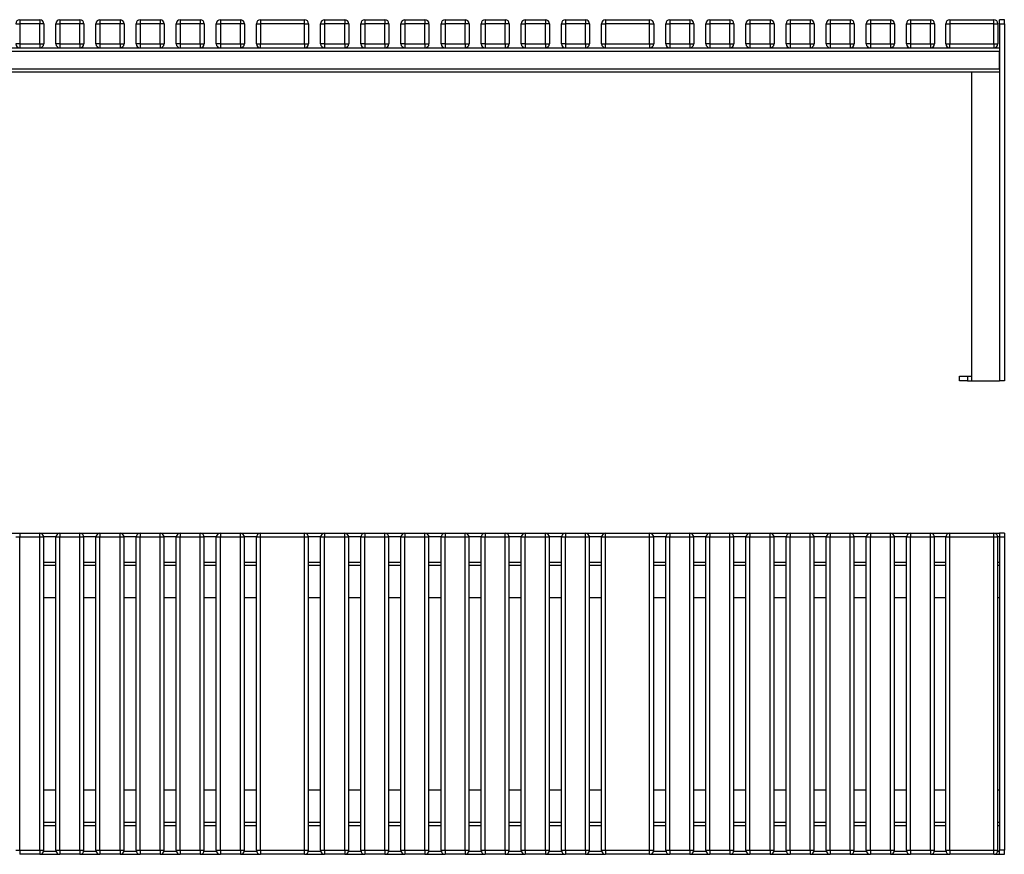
# Model space of a CAD drawing. Header units: millimetres. Extents: x 25 to 270, y 80 to 184.
# Tile 2 of 2: x 147 to 270, y 80 to 184. Entities that reach past the tile are written whole.
import ezdxf

# ---------------------------------------------------------------- set-up
doc = ezdxf.new("R2010")
doc.units = ezdxf.units.MM

msp = doc.modelspace()

# ---------------------------------------------------------------- linework, layer by layer
at = {"color": 7, "linetype": 'Continuous', "lineweight": 25}
for p, q in [((146.41, 183.11), (146.91, 183.11)), ((146.91, 183.61), (146.91, 183.11)), ((146.91, 183.61), (149.41, 183.61)), ((146.91, 183.11), (146.91, 180.61)), ((149.41, 183.11), (146.91, 183.11)), ((149.41, 183.61), (149.41, 183.11)), ((149.91, 183.11), (149.41, 183.11)), ((149.41, 180.61), (149.41, 183.11)), ((149.91, 183.11), (149.91, 180.61)), ((151.41, 180.61), (151.41, 183.11)), ((151.41, 183.11), (151.91, 183.11)), ((151.91, 183.61), (151.91, 183.11)), ((151.91, 183.61), (154.41, 183.61)), ((151.91, 183.11), (151.91, 180.61)), ((154.41, 183.11), (151.91, 183.11)), ((154.41, 183.61), (154.41, 183.11)), ((154.41, 180.61), (154.41, 183.11)), ((154.91, 183.11), (154.41, 183.11)), ((154.91, 183.11), (154.91, 180.61)), ((156.41, 183.11), (156.91, 183.11)), ((156.41, 180.61), (156.41, 183.11)), ((156.91, 183.61), (156.91, 183.11)), ((156.91, 183.61), (159.41, 183.61)), ((159.41, 183.11), (156.91, 183.11)), ((156.91, 183.11), (156.91, 180.61)), ((159.41, 183.61), (159.41, 183.11)), ((159.41, 180.61), (159.41, 183.11)), ((159.91, 183.11), (159.41, 183.11)), ((159.91, 183.11), (159.91, 180.61)), ((161.41, 180.61), (161.41, 183.11)), ((161.41, 183.11), (161.91, 183.11)), ((161.91, 183.61), (161.91, 183.11)), ((161.91, 183.61), (164.41, 183.61)), ((161.91, 183.11), (161.91, 180.61)), ((164.41, 183.11), (161.91, 183.11)), ((164.41, 183.61), (164.41, 183.11)), ((164.41, 180.61), (164.41, 183.11)), ((164.91, 183.11), (164.41, 183.11)), ((164.91, 183.11), (164.91, 180.61)), ((166.41, 180.61), (166.41, 183.11)), ((166.41, 183.11), (166.91, 183.11)), ((166.91, 183.61), (166.91, 183.11)), ((166.91, 183.61), (169.41, 183.61)), ((166.91, 183.11), (166.91, 180.61)), ((169.41, 183.11), (166.91, 183.11)), ((169.41, 183.61), (169.41, 183.11)), ((169.91, 183.11), (169.41, 183.11)), ((169.41, 180.61), (169.41, 183.11)), ((169.91, 183.11), (169.91, 180.61)), ((171.41, 180.61), (171.41, 183.11)), ((171.41, 183.11), (171.91, 183.11)), ((171.91, 183.61), (171.91, 183.11)), ((171.91, 183.61), (174.41, 183.61)), ((171.91, 183.11), (171.91, 180.61)), ((174.41, 183.11), (171.91, 183.11)), ((174.41, 183.61), (174.41, 183.11)), ((174.91, 183.11), (174.41, 183.11)), ((174.41, 180.61), (174.41, 183.11)), ((174.91, 183.11), (174.91, 180.61)), ((176.41, 183.11), (176.91, 183.11)), ((176.41, 180.61), (176.41, 183.11)), ((176.91, 183.61), (176.91, 183.11)), ((176.91, 183.61), (182.41, 183.61)), ((176.91, 183.11), (176.91, 180.61)), ((182.41, 183.11), (176.91, 183.11)), ((182.41, 183.11), (182.41, 183.61)), ((182.41, 180.61), (182.41, 183.11)), ((182.41, 183.11), (182.91, 183.11)), ((182.91, 183.11), (182.91, 180.61)), ((184.41, 183.11), (184.91, 183.11)), ((184.41, 180.61), (184.41, 183.11)), ((184.91, 183.61), (184.91, 183.11)), ((184.91, 183.61), (187.41, 183.61)), ((184.91, 183.11), (184.91, 180.61)), ((187.41, 183.11), (184.91, 183.11)), ((187.41, 183.61), (187.41, 183.11)), ((187.41, 180.61), (187.41, 183.11)), ((187.91, 183.11), (187.41, 183.11)), ((187.91, 183.11), (187.91, 180.61)), ((189.41, 180.61), (189.41, 183.11)), ((189.41, 183.11), (189.91, 183.11)), ((189.91, 183.61), (189.91, 183.11)), ((189.91, 183.61), (192.41, 183.61)), ((189.91, 183.11), (189.91, 180.61)), ((192.41, 183.11), (189.91, 183.11)), ((192.41, 183.61), (192.41, 183.11)), ((192.91, 183.11), (192.41, 183.11)), ((192.41, 180.61), (192.41, 183.11)), ((192.91, 183.11), (192.91, 180.61)), ((194.41, 183.11), (194.91, 183.11)), ((194.41, 180.61), (194.41, 183.11)), ((194.91, 183.61), (194.91, 183.11)), ((194.91, 183.61), (197.41, 183.61)), ((194.91, 183.11), (194.91, 180.61)), ((197.41, 183.11), (194.91, 183.11)), ((197.41, 183.61), (197.41, 183.11)), ((197.41, 180.61), (197.41, 183.11)), ((197.91, 183.11), (197.41, 183.11)), ((197.91, 183.11), (197.91, 180.61)), ((199.41, 183.11), (199.91, 183.11)), ((199.41, 180.61), (199.41, 183.11)), ((199.91, 183.61), (199.91, 183.11)), ((199.91, 183.61), (202.41, 183.61)), ((202.41, 183.11), (199.91, 183.11)), ((199.91, 183.11), (199.91, 180.61)), ((202.41, 183.61), (202.41, 183.11)), ((202.91, 183.11), (202.41, 183.11)), ((202.41, 180.61), (202.41, 183.11)), ((202.91, 183.11), (202.91, 180.61)), ((204.41, 183.11), (204.91, 183.11)), ((204.41, 180.61), (204.41, 183.11)), ((204.91, 183.61), (204.91, 183.11)), ((204.91, 183.61), (207.41, 183.61)), ((207.41, 183.11), (204.91, 183.11)), ((204.91, 183.11), (204.91, 180.61)), ((207.41, 183.61), (207.41, 183.11)), ((207.91, 183.11), (207.41, 183.11)), ((207.41, 180.61), (207.41, 183.11)), ((207.91, 183.11), (207.91, 180.61)), ((209.41, 180.61), (209.41, 183.11)), ((209.41, 183.11), (209.91, 183.11)), ((209.91, 183.61), (209.91, 183.11)), ((209.91, 183.61), (212.41, 183.61)), ((209.91, 183.11), (209.91, 180.61)), ((212.41, 183.11), (209.91, 183.11)), ((212.41, 183.61), (212.41, 183.11)), ((212.91, 183.11), (212.41, 183.11)), ((212.41, 180.61), (212.41, 183.11)), ((212.91, 183.11), (212.91, 180.61)), ((214.41, 180.61), (214.41, 183.11)), ((214.41, 183.11), (214.91, 183.11)), ((214.91, 183.61), (214.91, 183.11)), ((214.91, 183.61), (217.41, 183.61)), ((214.91, 183.11), (214.91, 180.61)), ((217.41, 183.11), (214.91, 183.11)), ((217.41, 183.61), (217.41, 183.11)), ((217.91, 183.11), (217.41, 183.11)), ((217.41, 180.61), (217.41, 183.11)), ((217.91, 183.11), (217.91, 180.61)), ((219.41, 180.61), (219.41, 183.11)), ((219.41, 183.11), (219.91, 183.11)), ((219.91, 183.61), (219.91, 183.11)), ((219.91, 183.61), (225.41, 183.61)), ((219.91, 183.11), (219.91, 180.61)), ((225.41, 183.11), (219.91, 183.11)), ((225.41, 183.11), (225.41, 183.61)), ((225.41, 180.61), (225.41, 183.11)), ((225.41, 183.11), (225.91, 183.11)), ((225.91, 183.11), (225.91, 180.61)), ((227.41, 180.61), (227.41, 183.11)), ((227.41, 183.11), (227.91, 183.11)), ((227.91, 183.61), (227.91, 183.11)), ((227.91, 183.61), (230.41, 183.61)), ((227.91, 183.11), (227.91, 180.61)), ((230.41, 183.11), (227.91, 183.11)), ((230.41, 183.61), (230.41, 183.11)), ((230.41, 180.61), (230.41, 183.11)), ((230.91, 183.11), (230.41, 183.11)), ((230.91, 183.11), (230.91, 180.61)), ((232.41, 180.61), (232.41, 183.11)), ((232.41, 183.11), (232.91, 183.11)), ((232.91, 183.61), (232.91, 183.11)), ((232.91, 183.61), (235.41, 183.61)), ((232.91, 183.11), (232.91, 180.61)), ((235.41, 183.11), (232.91, 183.11)), ((235.41, 183.61), (235.41, 183.11)), ((235.91, 183.11), (235.41, 183.11)), ((235.41, 180.61), (235.41, 183.11)), ((235.91, 183.11), (235.91, 180.61)), ((237.41, 180.61), (237.41, 183.11)), ((237.41, 183.11), (237.91, 183.11)), ((237.91, 183.61), (240.41, 183.61)), ((237.91, 183.61), (237.91, 183.11)), ((237.91, 183.11), (237.91, 180.61)), ((240.41, 183.11), (237.91, 183.11)), ((240.41, 183.61), (240.41, 183.11)), ((240.91, 183.11), (240.41, 183.11)), ((240.41, 180.61), (240.41, 183.11)), ((240.91, 183.11), (240.91, 180.61)), ((242.41, 180.61), (242.41, 183.11)), ((242.41, 183.11), (242.91, 183.11)), ((242.91, 183.61), (242.91, 183.11)), ((242.91, 183.61), (245.41, 183.61)), ((242.91, 183.11), (242.91, 180.61)), ((245.41, 183.11), (242.91, 183.11)), ((245.41, 183.61), (245.41, 183.11)), ((245.91, 183.11), (245.41, 183.11)), ((245.41, 180.61), (245.41, 183.11)), ((245.91, 183.11), (245.91, 180.61)), ((247.41, 183.11), (247.91, 183.11)), ((247.41, 180.61), (247.41, 183.11)), ((247.91, 183.61), (247.91, 183.11)), ((247.91, 183.61), (250.41, 183.61)), ((247.91, 183.11), (247.91, 180.61)), ((250.41, 183.11), (247.91, 183.11)), ((250.41, 183.61), (250.41, 183.11)), ((250.41, 180.61), (250.41, 183.11)), ((250.91, 183.11), (250.41, 183.11)), ((250.91, 183.11), (250.91, 180.61)), ((252.41, 180.61), (252.41, 183.11)), ((252.41, 183.11), (252.91, 183.11)), ((252.91, 183.61), (252.91, 183.11)), ((252.91, 183.61), (255.41, 183.61)), ((252.91, 183.11), (252.91, 180.61)), ((255.41, 183.11), (252.91, 183.11)), ((255.41, 183.61), (255.41, 183.11)), ((255.91, 183.11), (255.41, 183.11)), ((255.41, 180.61), (255.41, 183.11)), ((255.91, 183.11), (255.91, 180.61)), ((257.41, 180.61), (257.41, 183.11)), ((257.41, 183.11), (257.91, 183.11)), ((257.91, 183.61), (257.91, 183.11)), ((257.91, 183.61), (260.41, 183.61)), ((257.91, 183.11), (257.91, 180.61)), ((260.41, 183.11), (257.91, 183.11)), ((260.41, 183.61), (260.41, 183.11)), ((260.91, 183.11), (260.41, 183.11)), ((260.41, 180.61), (260.41, 183.11)), ((260.91, 183.11), (260.91, 180.61)), ((262.31, 180.61), (262.31, 183.11)), ((262.31, 183.11), (262.81, 183.11)), ((262.81, 183.61), (262.81, 183.11)), ((262.81, 183.61), (268.31, 183.61)), ((262.81, 183.11), (262.81, 180.61)), ((268.31, 183.11), (262.81, 183.11)), ((268.31, 183.11), (268.31, 183.61)), ((268.31, 180.61), (268.31, 183.11)), ((268.31, 183.11), (268.81, 183.11)), ((268.81, 183.11), (268.81, 180.61)), ((269.61, 183.61), (269.01, 183.61)), ((269.01, 183.11), (269.01, 183.61)), ((269.01, 183.11), (269.61, 183.11)), ((269.01, 183.11), (269.01, 138.61)), ((269.61, 183.11), (269.61, 183.61)), ((269.61, 183.11), (269.61, 138.61)), ((146.91, 180.61), (146.41, 180.61)), ((146.91, 180.61), (146.91, 180.11)), ((146.91, 180.61), (149.41, 180.61)), ((149.41, 180.61), (149.41, 180.11)), ((149.41, 180.61), (149.91, 180.61)), ((151.91, 180.61), (151.41, 180.61)), ((151.91, 180.61), (151.91, 180.11)), ((151.91, 180.61), (154.41, 180.61)), ((154.41, 180.61), (154.41, 180.11)), ((154.41, 180.61), (154.91, 180.61)), ((156.91, 180.61), (156.41, 180.61)), ((156.91, 180.61), (159.41, 180.61)), ((156.91, 180.61), (156.91, 180.11)), ((159.41, 180.61), (159.41, 180.11)), ((159.41, 180.61), (159.91, 180.61)), ((161.91, 180.61), (161.41, 180.61)), ((161.91, 180.61), (161.91, 180.11)), ((161.91, 180.61), (164.41, 180.61)), ((164.41, 180.61), (164.41, 180.11)), ((164.41, 180.61), (164.91, 180.61)), ((166.91, 180.61), (166.41, 180.61)), ((166.91, 180.61), (166.91, 180.11)), ((166.91, 180.61), (169.41, 180.61)), ((169.41, 180.61), (169.41, 180.11)), ((169.41, 180.61), (169.91, 180.61)), ((171.91, 180.61), (171.41, 180.61)), ((171.91, 180.61), (171.91, 180.11)), ((171.91, 180.61), (174.41, 180.61)), ((174.41, 180.61), (174.41, 180.11)), ((174.41, 180.61), (174.91, 180.61)), ((176.41, 180.61), (176.91, 180.61)), ((176.91, 180.61), (182.41, 180.61)), ((176.91, 180.11), (176.91, 180.61)), ((182.41, 180.61), (182.91, 180.61)), ((182.41, 180.61), (182.41, 180.11)), ((184.91, 180.61), (184.41, 180.61)), ((184.91, 180.61), (187.41, 180.61)), ((184.91, 180.61), (184.91, 180.11)), ((187.41, 180.61), (187.41, 180.11)), ((187.41, 180.61), (187.91, 180.61)), ((189.91, 180.61), (189.41, 180.61)), ((189.91, 180.61), (189.91, 180.11)), ((189.91, 180.61), (192.41, 180.61)), ((192.41, 180.61), (192.41, 180.11)), ((192.41, 180.61), (192.91, 180.61)), ((194.91, 180.61), (194.41, 180.61)), ((194.91, 180.61), (197.41, 180.61)), ((194.91, 180.61), (194.91, 180.11)), ((197.41, 180.61), (197.41, 180.11)), ((197.41, 180.61), (197.91, 180.61)), ((199.91, 180.61), (199.41, 180.61)), ((199.91, 180.61), (202.41, 180.61)), ((199.91, 180.61), (199.91, 180.11)), ((202.41, 180.61), (202.41, 180.11)), ((202.41, 180.61), (202.91, 180.61)), ((204.91, 180.61), (204.41, 180.61)), ((204.91, 180.61), (204.91, 180.11)), ((204.91, 180.61), (207.41, 180.61)), ((207.41, 180.61), (207.41, 180.11)), ((207.41, 180.61), (207.91, 180.61)), ((209.91, 180.61), (209.41, 180.61)), ((209.91, 180.61), (209.91, 180.11)), ((209.91, 180.61), (212.41, 180.61)), ((212.41, 180.61), (212.41, 180.11)), ((212.41, 180.61), (212.91, 180.61)), ((214.91, 180.61), (214.41, 180.61)), ((214.91, 180.61), (214.91, 180.11)), ((214.91, 180.61), (217.41, 180.61)), ((217.41, 180.61), (217.41, 180.11)), ((217.41, 180.61), (217.91, 180.61)), ((219.41, 180.61), (219.91, 180.61)), ((219.91, 180.61), (225.41, 180.61)), ((219.91, 180.11), (219.91, 180.61)), ((225.41, 180.61), (225.41, 180.11)), ((225.41, 180.61), (225.91, 180.61)), ((227.91, 180.61), (227.41, 180.61)), ((227.91, 180.61), (227.91, 180.11)), ((227.91, 180.61), (230.41, 180.61)), ((230.41, 180.61), (230.41, 180.11)), ((230.41, 180.61), (230.91, 180.61)), ((232.91, 180.61), (232.41, 180.61)), ((232.91, 180.61), (232.91, 180.11)), ((232.91, 180.61), (235.41, 180.61)), ((235.41, 180.61), (235.41, 180.11)), ((235.41, 180.61), (235.91, 180.61)), ((237.91, 180.61), (237.41, 180.61)), ((237.91, 180.61), (237.91, 180.11)), ((237.91, 180.61), (240.41, 180.61)), ((240.41, 180.61), (240.41, 180.11)), ((240.41, 180.61), (240.91, 180.61)), ((242.91, 180.61), (242.41, 180.61)), ((242.91, 180.61), (242.91, 180.11)), ((242.91, 180.61), (245.41, 180.61)), ((245.41, 180.61), (245.41, 180.11)), ((245.41, 180.61), (245.91, 180.61)), ((247.91, 180.61), (247.41, 180.61)), ((247.91, 180.61), (250.41, 180.61)), ((247.91, 180.61), (247.91, 180.11)), ((250.41, 180.61), (250.41, 180.11)), ((250.41, 180.61), (250.91, 180.61)), ((252.91, 180.61), (252.41, 180.61)), ((252.91, 180.61), (252.91, 180.11)), ((252.91, 180.61), (255.41, 180.61)), ((255.41, 180.61), (255.41, 180.11)), ((255.41, 180.61), (255.91, 180.61)), ((257.91, 180.61), (257.41, 180.61)), ((257.91, 180.61), (257.91, 180.11)), ((257.91, 180.61), (260.41, 180.61)), ((260.41, 180.61), (260.41, 180.11)), ((260.41, 180.61), (260.91, 180.61)), ((262.31, 180.61), (262.81, 180.61)), ((262.81, 180.61), (268.31, 180.61)), ((262.81, 180.11), (262.81, 180.61)), ((268.31, 180.61), (268.31, 180.11)), ((268.31, 180.61), (268.81, 180.61)), ((90.21, 180.11), (269.01, 180.11)), ((90.21, 179.71), (269.01, 179.71)), ((269.01, 177.51), (269.01, 179.71)), ((90.21, 177.51), (269.01, 177.51)), ((90.21, 177.11), (269.01, 177.11)), ((265.51, 177.11), (265.51, 138.61)), ((264.01, 138.61), (264.01, 139.21)), ((264.01, 139.21), (265.01, 139.21)), ((265.01, 139.21), (265.01, 138.61)), ((265.01, 139.21), (265.51, 139.21)), ((265.01, 138.61), (264.01, 138.61)), ((265.01, 138.61), (265.51, 138.61)), ((265.51, 138.61), (269.01, 138.61)), ((269.61, 138.61), (269.01, 138.61)), ((144.41, 119.63), (146.91, 119.63)), ((146.91, 119.13), (146.41, 119.13)), ((146.91, 119.63), (146.91, 119.13)), ((146.91, 119.63), (149.41, 119.63)), ((146.91, 80.13), (146.91, 119.13)), ((149.41, 119.13), (146.91, 119.13)), ((149.41, 119.13), (149.41, 119.63)), ((149.41, 119.63), (151.91, 119.63)), ((149.41, 80.13), (149.41, 119.13)), ((149.91, 119.13), (149.41, 119.13)), ((149.91, 80.13), (149.91, 119.13)), ((151.41, 80.13), (151.41, 119.13)), ((151.91, 119.13), (151.41, 119.13)), ((151.91, 119.63), (151.91, 119.13)), ((151.91, 119.63), (154.41, 119.63)), ((151.91, 80.13), (151.91, 119.13)), ((154.41, 119.13), (151.91, 119.13)), ((154.41, 119.13), (154.41, 119.63)), ((154.41, 119.63), (156.91, 119.63)), ((154.41, 80.13), (154.41, 119.13)), ((154.91, 119.13), (154.41, 119.13)), ((154.91, 80.13), (154.91, 119.13)), ((156.41, 80.13), (156.41, 119.13)), ((156.91, 119.13), (156.41, 119.13)), ((156.91, 119.63), (156.91, 119.13)), ((156.91, 119.63), (159.41, 119.63)), ((156.91, 80.13), (156.91, 119.13)), ((159.41, 119.13), (156.91, 119.13)), ((159.41, 119.13), (159.41, 119.63)), ((159.41, 119.63), (161.91, 119.63)), ((159.41, 80.13), (159.41, 119.13)), ((159.91, 119.13), (159.41, 119.13)), ((159.91, 80.13), (159.91, 119.13)), ((161.41, 80.13), (161.41, 119.13)), ((161.91, 119.13), (161.41, 119.13)), ((161.91, 119.63), (161.91, 119.13)), ((161.91, 119.63), (164.41, 119.63)), ((161.91, 80.13), (161.91, 119.13)), ((164.41, 119.13), (161.91, 119.13)), ((164.41, 119.13), (164.41, 119.63)), ((164.41, 119.63), (166.91, 119.63)), ((164.41, 80.13), (164.41, 119.13)), ((164.91, 119.13), (164.41, 119.13)), ((164.91, 80.13), (164.91, 119.13)), ((166.41, 80.13), (166.41, 119.13)), ((166.91, 119.13), (166.41, 119.13)), ((166.91, 119.63), (166.91, 119.13)), ((166.91, 119.63), (169.41, 119.63)), ((166.91, 80.13), (166.91, 119.13)), ((169.41, 119.13), (166.91, 119.13)), ((169.41, 119.13), (169.41, 119.63)), ((169.41, 119.63), (171.91, 119.63)), ((169.41, 80.13), (169.41, 119.13)), ((169.91, 119.13), (169.41, 119.13)), ((169.91, 80.13), (169.91, 119.13)), ((171.41, 80.13), (171.41, 119.13)), ((171.91, 119.13), (171.41, 119.13)), ((171.91, 119.63), (171.91, 119.13)), ((171.91, 119.63), (174.41, 119.63)), ((171.91, 80.13), (171.91, 119.13)), ((174.41, 119.13), (171.91, 119.13)), ((174.41, 119.13), (174.41, 119.63)), ((174.41, 119.63), (176.91, 119.63)), ((174.41, 80.13), (174.41, 119.13)), ((174.91, 119.13), (174.41, 119.13)), ((174.91, 80.13), (174.91, 119.13)), ((176.91, 119.13), (176.41, 119.13)), ((176.41, 80.13), (176.41, 119.13)), ((176.91, 119.13), (176.91, 119.63)), ((176.91, 119.63), (182.41, 119.63)), ((182.41, 119.13), (176.91, 119.13)), ((176.91, 80.13), (176.91, 119.13)), ((182.41, 119.13), (182.41, 119.63)), ((182.41, 119.63), (184.91, 119.63)), ((182.91, 119.13), (182.41, 119.13)), ((182.41, 80.13), (182.41, 119.13)), ((182.91, 80.13), (182.91, 119.13)), ((184.41, 80.13), (184.41, 119.13)), ((184.91, 119.13), (184.41, 119.13)), ((184.91, 119.63), (184.91, 119.13)), ((184.91, 119.63), (187.41, 119.63)), ((184.91, 80.13), (184.91, 119.13)), ((187.41, 119.13), (184.91, 119.13)), ((187.41, 119.13), (187.41, 119.63)), ((187.41, 119.63), (189.91, 119.63)), ((187.41, 80.13), (187.41, 119.13)), ((187.91, 119.13), (187.41, 119.13)), ((187.91, 80.13), (187.91, 119.13)), ((189.41, 80.13), (189.41, 119.13)), ((189.91, 119.13), (189.41, 119.13)), ((189.91, 119.63), (189.91, 119.13)), ((189.91, 119.63), (192.41, 119.63)), ((189.91, 80.13), (189.91, 119.13)), ((192.41, 119.13), (189.91, 119.13)), ((192.41, 119.13), (192.41, 119.63)), ((192.41, 119.63), (194.91, 119.63)), ((192.41, 80.13), (192.41, 119.13)), ((192.91, 119.13), (192.41, 119.13)), ((192.91, 80.13), (192.91, 119.13)), ((194.41, 80.13), (194.41, 119.13)), ((194.91, 119.13), (194.41, 119.13)), ((194.91, 119.63), (194.91, 119.13)), ((194.91, 119.63), (197.41, 119.63)), ((194.91, 80.13), (194.91, 119.13)), ((197.41, 119.13), (194.91, 119.13)), ((197.41, 119.13), (197.41, 119.63)), ((197.41, 119.63), (199.91, 119.63)), ((197.41, 80.13), (197.41, 119.13)), ((197.91, 119.13), (197.41, 119.13)), ((197.91, 80.13), (197.91, 119.13)), ((199.41, 80.13), (199.41, 119.13)), ((199.91, 119.13), (199.41, 119.13)), ((199.91, 119.63), (199.91, 119.13)), ((199.91, 119.63), (202.41, 119.63)), ((199.91, 80.13), (199.91, 119.13)), ((202.41, 119.13), (199.91, 119.13)), ((202.41, 119.13), (202.41, 119.63)), ((202.41, 119.63), (204.91, 119.63)), ((202.41, 80.13), (202.41, 119.13)), ((202.91, 119.13), (202.41, 119.13)), ((202.91, 80.13), (202.91, 119.13)), ((204.41, 80.13), (204.41, 119.13)), ((204.91, 119.13), (204.41, 119.13)), ((204.91, 119.63), (204.91, 119.13)), ((204.91, 119.63), (207.41, 119.63)), ((204.91, 80.13), (204.91, 119.13)), ((207.41, 119.13), (204.91, 119.13)), ((207.41, 119.13), (207.41, 119.63)), ((207.41, 119.63), (209.91, 119.63)), ((207.41, 80.13), (207.41, 119.13)), ((207.91, 119.13), (207.41, 119.13)), ((207.91, 80.13), (207.91, 119.13)), ((209.41, 80.13), (209.41, 119.13)), ((209.91, 119.13), (209.41, 119.13)), ((209.91, 119.63), (209.91, 119.13)), ((209.91, 119.63), (212.41, 119.63)), ((209.91, 80.13), (209.91, 119.13)), ((212.41, 119.13), (209.91, 119.13)), ((212.41, 119.13), (212.41, 119.63)), ((212.41, 119.63), (214.91, 119.63)), ((212.41, 80.13), (212.41, 119.13)), ((212.91, 119.13), (212.41, 119.13)), ((212.91, 80.13), (212.91, 119.13)), ((214.41, 80.13), (214.41, 119.13)), ((214.91, 119.13), (214.41, 119.13)), ((214.91, 119.63), (214.91, 119.13)), ((214.91, 119.63), (217.41, 119.63)), ((214.91, 80.13), (214.91, 119.13)), ((217.41, 119.13), (214.91, 119.13)), ((217.41, 119.13), (217.41, 119.63)), ((217.41, 119.63), (219.91, 119.63)), ((217.41, 80.13), (217.41, 119.13)), ((217.91, 119.13), (217.41, 119.13)), ((217.91, 80.13), (217.91, 119.13)), ((219.91, 119.13), (219.41, 119.13)), ((219.41, 80.13), (219.41, 119.13)), ((219.91, 119.13), (219.91, 119.63)), ((219.91, 119.63), (225.41, 119.63)), ((225.41, 119.13), (219.91, 119.13)), ((219.91, 80.13), (219.91, 119.13)), ((225.41, 119.13), (225.41, 119.63)), ((225.41, 119.63), (227.91, 119.63)), ((225.91, 119.13), (225.41, 119.13)), ((225.41, 80.13), (225.41, 119.13)), ((225.91, 80.13), (225.91, 119.13)), ((227.41, 80.13), (227.41, 119.13)), ((227.91, 119.13), (227.41, 119.13)), ((227.91, 119.63), (227.91, 119.13)), ((227.91, 119.63), (230.41, 119.63)), ((227.91, 80.13), (227.91, 119.13)), ((230.41, 119.13), (227.91, 119.13)), ((230.41, 119.13), (230.41, 119.63)), ((230.41, 119.63), (232.91, 119.63)), ((230.41, 80.13), (230.41, 119.13)), ((230.91, 119.13), (230.41, 119.13)), ((230.91, 80.13), (230.91, 119.13)), ((232.41, 80.13), (232.41, 119.13)), ((232.91, 119.13), (232.41, 119.13)), ((232.91, 119.63), (232.91, 119.13)), ((232.91, 119.63), (235.41, 119.63)), ((232.91, 80.13), (232.91, 119.13)), ((235.41, 119.13), (232.91, 119.13)), ((235.41, 119.13), (235.41, 119.63)), ((235.41, 119.63), (237.91, 119.63)), ((235.41, 80.13), (235.41, 119.13)), ((235.91, 119.13), (235.41, 119.13)), ((235.91, 80.13), (235.91, 119.13)), ((237.41, 80.13), (237.41, 119.13)), ((237.91, 119.13), (237.41, 119.13)), ((237.91, 119.63), (237.91, 119.13)), ((237.91, 119.63), (240.41, 119.63)), ((237.91, 80.13), (237.91, 119.13)), ((240.41, 119.13), (237.91, 119.13)), ((240.41, 119.13), (240.41, 119.63)), ((240.41, 119.63), (242.91, 119.63)), ((240.41, 80.13), (240.41, 119.13)), ((240.91, 119.13), (240.41, 119.13)), ((240.91, 80.13), (240.91, 119.13)), ((242.41, 80.13), (242.41, 119.13)), ((242.91, 119.13), (242.41, 119.13)), ((242.91, 119.63), (242.91, 119.13)), ((242.91, 119.63), (245.41, 119.63)), ((242.91, 80.13), (242.91, 119.13)), ((245.41, 119.13), (242.91, 119.13)), ((245.41, 119.13), (245.41, 119.63)), ((245.41, 119.63), (247.91, 119.63)), ((245.41, 80.13), (245.41, 119.13)), ((245.91, 119.13), (245.41, 119.13)), ((245.91, 80.13), (245.91, 119.13)), ((247.41, 80.13), (247.41, 119.13)), ((247.91, 119.13), (247.41, 119.13)), ((247.91, 119.63), (247.91, 119.13)), ((247.91, 119.63), (250.41, 119.63)), ((247.91, 80.13), (247.91, 119.13)), ((250.41, 119.13), (247.91, 119.13)), ((250.41, 119.13), (250.41, 119.63)), ((250.41, 119.63), (252.91, 119.63)), ((250.41, 80.13), (250.41, 119.13)), ((250.91, 119.13), (250.41, 119.13)), ((250.91, 80.13), (250.91, 119.13)), ((252.41, 80.13), (252.41, 119.13)), ((252.91, 119.13), (252.41, 119.13)), ((252.91, 119.63), (252.91, 119.13)), ((252.91, 119.63), (255.41, 119.63)), ((252.91, 80.13), (252.91, 119.13)), ((255.41, 119.13), (252.91, 119.13)), ((255.41, 119.13), (255.41, 119.63)), ((255.41, 119.63), (257.91, 119.63)), ((255.41, 80.13), (255.41, 119.13)), ((255.91, 119.13), (255.41, 119.13)), ((255.91, 80.13), (255.91, 119.13)), ((257.41, 80.13), (257.41, 119.13)), ((257.91, 119.13), (257.41, 119.13)), ((257.91, 119.63), (257.91, 119.13)), ((257.91, 119.63), (260.41, 119.63)), ((257.91, 80.13), (257.91, 119.13)), ((260.41, 119.13), (257.91, 119.13)), ((260.41, 119.13), (260.41, 119.63)), ((260.41, 119.63), (262.81, 119.63)), ((260.41, 80.13), (260.41, 119.13)), ((260.91, 119.13), (260.41, 119.13)), ((260.91, 80.13), (260.91, 119.13)), ((262.81, 119.13), (262.31, 119.13)), ((262.31, 80.13), (262.31, 119.13)), ((262.81, 119.13), (262.81, 119.63)), ((262.81, 119.63), (268.31, 119.63)), ((268.31, 119.13), (262.81, 119.13)), ((262.81, 80.13), (262.81, 119.13)), ((268.31, 119.13), (268.31, 119.63)), ((268.31, 119.63), (269.01, 119.63)), ((268.81, 119.13), (268.31, 119.13)), ((268.31, 80.13), (268.31, 119.13)), ((268.81, 80.13), (268.81, 119.13)), ((269.61, 119.63), (269.01, 119.63)), ((269.01, 119.63), (269.01, 119.13)), ((269.61, 119.13), (269.01, 119.13)), ((269.01, 119.13), (269.01, 80.13)), ((269.61, 119.63), (269.61, 119.13)), ((269.61, 119.13), (269.61, 80.13)), ((151.41, 115.63), (149.91, 115.63)), ((156.41, 115.63), (154.91, 115.63)), ((161.41, 115.63), (159.91, 115.63)), ((166.41, 115.63), (164.91, 115.63)), ((171.41, 115.63), (169.91, 115.63)), ((176.41, 115.63), (174.91, 115.63)), ((184.41, 115.63), (182.91, 115.63)), ((189.41, 115.63), (187.91, 115.63)), ((194.41, 115.63), (192.91, 115.63)), ((199.41, 115.63), (197.91, 115.63)), ((204.41, 115.63), (202.91, 115.63)), ((209.41, 115.63), (207.91, 115.63)), ((214.41, 115.63), (212.91, 115.63)), ((219.41, 115.63), (217.91, 115.63)), ((227.41, 115.63), (225.91, 115.63)), ((232.41, 115.63), (230.91, 115.63)), ((237.41, 115.63), (235.91, 115.63)), ((242.41, 115.63), (240.91, 115.63)), ((247.41, 115.63), (245.91, 115.63)), ((252.41, 115.63), (250.91, 115.63)), ((257.41, 115.63), (255.91, 115.63)), ((262.31, 115.63), (260.91, 115.63)), ((269.01, 115.63), (268.81, 115.63)), ((149.91, 111.63), (151.41, 111.63)), ((154.91, 111.63), (156.41, 111.63)), ((159.91, 111.63), (161.41, 111.63)), ((164.91, 111.63), (166.41, 111.63)), ((169.91, 111.63), (171.41, 111.63)), ((174.91, 111.63), (176.41, 111.63)), ((182.91, 111.63), (184.41, 111.63)), ((187.91, 111.63), (189.41, 111.63)), ((192.91, 111.63), (194.41, 111.63)), ((197.91, 111.63), (199.41, 111.63)), ((202.91, 111.63), (204.41, 111.63)), ((207.91, 111.63), (209.41, 111.63)), ((212.91, 111.63), (214.41, 111.63)), ((217.91, 111.63), (219.41, 111.63)), ((225.91, 111.63), (227.41, 111.63)), ((230.91, 111.63), (232.41, 111.63)), ((235.91, 111.63), (237.41, 111.63)), ((240.91, 111.63), (242.41, 111.63)), ((245.91, 111.63), (247.41, 111.63)), ((250.91, 111.63), (252.41, 111.63)), ((255.91, 111.63), (257.41, 111.63)), ((260.91, 111.63), (262.31, 111.63)), ((268.81, 111.63), (269.01, 111.63)), ((151.41, 87.63), (149.91, 87.63)), ((156.41, 87.63), (154.91, 87.63)), ((161.41, 87.63), (159.91, 87.63)), ((166.41, 87.63), (164.91, 87.63)), ((171.41, 87.63), (169.91, 87.63)), ((176.41, 87.63), (174.91, 87.63)), ((184.41, 87.63), (182.91, 87.63)), ((189.41, 87.63), (187.91, 87.63)), ((194.41, 87.63), (192.91, 87.63)), ((199.41, 87.63), (197.91, 87.63)), ((204.41, 87.63), (202.91, 87.63)), ((209.41, 87.63), (207.91, 87.63)), ((214.41, 87.63), (212.91, 87.63)), ((219.41, 87.63), (217.91, 87.63)), ((227.41, 87.63), (225.91, 87.63)), ((232.41, 87.63), (230.91, 87.63)), ((237.41, 87.63), (235.91, 87.63)), ((242.41, 87.63), (240.91, 87.63)), ((247.41, 87.63), (245.91, 87.63)), ((252.41, 87.63), (250.91, 87.63)), ((257.41, 87.63), (255.91, 87.63)), ((262.31, 87.63), (260.91, 87.63)), ((269.01, 87.63), (268.81, 87.63)), ((149.91, 83.63), (151.41, 83.63)), ((154.91, 83.63), (156.41, 83.63)), ((159.91, 83.63), (161.41, 83.63)), ((164.91, 83.63), (166.41, 83.63)), ((169.91, 83.63), (171.41, 83.63)), ((174.91, 83.63), (176.41, 83.63)), ((182.91, 83.63), (184.41, 83.63)), ((187.91, 83.63), (189.41, 83.63)), ((192.91, 83.63), (194.41, 83.63)), ((197.91, 83.63), (199.41, 83.63)), ((202.91, 83.63), (204.41, 83.63)), ((207.91, 83.63), (209.41, 83.63)), ((212.91, 83.63), (214.41, 83.63)), ((217.91, 83.63), (219.41, 83.63)), ((225.91, 83.63), (227.41, 83.63)), ((230.91, 83.63), (232.41, 83.63)), ((235.91, 83.63), (237.41, 83.63)), ((240.91, 83.63), (242.41, 83.63)), ((245.91, 83.63), (247.41, 83.63)), ((250.91, 83.63), (252.41, 83.63)), ((255.91, 83.63), (257.41, 83.63)), ((260.91, 83.63), (262.31, 83.63)), ((268.81, 83.63), (269.01, 83.63)), ((146.41, 80.13), (146.91, 80.13)), ((146.91, 80.13), (149.41, 80.13)), ((146.91, 80.13), (146.91, 79.63)), ((149.41, 80.13), (149.91, 80.13)), ((149.41, 80.13), (149.41, 79.63)), ((151.41, 80.13), (151.91, 80.13)), ((151.91, 80.13), (154.41, 80.13)), ((151.91, 80.13), (151.91, 79.63)), ((154.41, 80.13), (154.91, 80.13)), ((154.41, 80.13), (154.41, 79.63)), ((156.41, 80.13), (156.91, 80.13)), ((156.91, 80.13), (159.41, 80.13)), ((156.91, 80.13), (156.91, 79.63)), ((159.41, 80.13), (159.91, 80.13)), ((159.41, 80.13), (159.41, 79.63)), ((161.41, 80.13), (161.91, 80.13)), ((161.91, 80.13), (164.41, 80.13)), ((161.91, 80.13), (161.91, 79.63)), ((164.41, 80.13), (164.91, 80.13)), ((164.41, 80.13), (164.41, 79.63)), ((166.41, 80.13), (166.91, 80.13)), ((166.91, 80.13), (169.41, 80.13)), ((166.91, 80.13), (166.91, 79.63)), ((169.41, 80.13), (169.91, 80.13)), ((169.41, 80.13), (169.41, 79.63)), ((171.41, 80.13), (171.91, 80.13)), ((171.91, 80.13), (174.41, 80.13)), ((171.91, 80.13), (171.91, 79.63)), ((174.41, 80.13), (174.91, 80.13)), ((174.41, 80.13), (174.41, 79.63)), ((176.41, 80.13), (176.91, 80.13)), ((176.91, 80.13), (182.41, 80.13)), ((176.91, 80.13), (176.91, 79.63)), ((182.41, 80.13), (182.91, 80.13)), ((182.41, 79.63), (182.41, 80.13)), ((184.41, 80.13), (184.91, 80.13)), ((184.91, 80.13), (187.41, 80.13)), ((184.91, 80.13), (184.91, 79.63)), ((187.41, 80.13), (187.91, 80.13)), ((187.41, 80.13), (187.41, 79.63)), ((189.41, 80.13), (189.91, 80.13)), ((189.91, 80.13), (192.41, 80.13)), ((189.91, 80.13), (189.91, 79.63)), ((192.41, 80.13), (192.91, 80.13)), ((192.41, 80.13), (192.41, 79.63)), ((194.41, 80.13), (194.91, 80.13)), ((194.91, 80.13), (197.41, 80.13)), ((194.91, 80.13), (194.91, 79.63)), ((197.41, 80.13), (197.91, 80.13)), ((197.41, 80.13), (197.41, 79.63)), ((199.41, 80.13), (199.91, 80.13)), ((199.91, 80.13), (202.41, 80.13)), ((199.91, 80.13), (199.91, 79.63)), ((202.41, 80.13), (202.91, 80.13)), ((202.41, 80.13), (202.41, 79.63)), ((204.41, 80.13), (204.91, 80.13)), ((204.91, 80.13), (207.41, 80.13)), ((204.91, 80.13), (204.91, 79.63)), ((207.41, 80.13), (207.91, 80.13)), ((207.41, 80.13), (207.41, 79.63)), ((209.41, 80.13), (209.91, 80.13)), ((209.91, 80.13), (212.41, 80.13)), ((209.91, 80.13), (209.91, 79.63)), ((212.41, 80.13), (212.91, 80.13)), ((212.41, 80.13), (212.41, 79.63)), ((214.41, 80.13), (214.91, 80.13)), ((214.91, 80.13), (217.41, 80.13)), ((214.91, 80.13), (214.91, 79.63)), ((217.41, 80.13), (217.91, 80.13)), ((217.41, 80.13), (217.41, 79.63)), ((219.41, 80.13), (219.91, 80.13)), ((219.91, 80.13), (225.41, 80.13)), ((219.91, 80.13), (219.91, 79.63)), ((225.41, 80.13), (225.91, 80.13)), ((225.41, 79.63), (225.41, 80.13)), ((227.41, 80.13), (227.91, 80.13)), ((227.91, 80.13), (230.41, 80.13)), ((227.91, 80.13), (227.91, 79.63)), ((230.41, 80.13), (230.91, 80.13)), ((230.41, 80.13), (230.41, 79.63)), ((232.41, 80.13), (232.91, 80.13)), ((232.91, 80.13), (235.41, 80.13)), ((232.91, 80.13), (232.91, 79.63)), ((235.41, 80.13), (235.91, 80.13)), ((235.41, 80.13), (235.41, 79.63)), ((237.41, 80.13), (237.91, 80.13)), ((237.91, 80.13), (240.41, 80.13)), ((237.91, 80.13), (237.91, 79.63)), ((240.41, 80.13), (240.91, 80.13)), ((240.41, 80.13), (240.41, 79.63)), ((242.41, 80.13), (242.91, 80.13)), ((242.91, 80.13), (245.41, 80.13)), ((242.91, 80.13), (242.91, 79.63)), ((245.41, 80.13), (245.91, 80.13)), ((245.41, 80.13), (245.41, 79.63)), ((247.41, 80.13), (247.91, 80.13)), ((247.91, 80.13), (250.41, 80.13)), ((247.91, 80.13), (247.91, 79.63)), ((250.41, 80.13), (250.91, 80.13)), ((250.41, 80.13), (250.41, 79.63)), ((252.41, 80.13), (252.91, 80.13)), ((252.91, 80.13), (255.41, 80.13)), ((252.91, 80.13), (252.91, 79.63)), ((255.41, 80.13), (255.91, 80.13)), ((255.41, 80.13), (255.41, 79.63)), ((257.41, 80.13), (257.91, 80.13)), ((257.91, 80.13), (260.41, 80.13)), ((257.91, 80.13), (257.91, 79.63)), ((260.41, 80.13), (260.91, 80.13)), ((260.41, 80.13), (260.41, 79.63)), ((262.31, 80.13), (262.81, 80.13)), ((262.81, 80.13), (268.31, 80.13)), ((262.81, 80.13), (262.81, 79.63)), ((268.31, 80.13), (268.81, 80.13)), ((268.31, 79.63), (268.31, 80.13)), ((269.61, 80.13), (269.01, 80.13)), ((269.01, 79.63), (269.01, 80.13)), ((269.61, 79.63), (269.61, 80.13)), ((149.41, 79.63), (146.91, 79.63)), ((149.41, 79.63), (151.91, 79.63)), ((154.41, 79.63), (151.91, 79.63)), ((154.41, 79.63), (156.91, 79.63)), ((159.41, 79.63), (156.91, 79.63)), ((159.41, 79.63), (161.91, 79.63)), ((164.41, 79.63), (161.91, 79.63)), ((164.41, 79.63), (166.91, 79.63)), ((169.41, 79.63), (166.91, 79.63)), ((169.41, 79.63), (171.91, 79.63)), ((174.41, 79.63), (171.91, 79.63)), ((174.41, 79.63), (176.91, 79.63)), ((182.41, 79.63), (176.91, 79.63)), ((182.41, 79.63), (184.91, 79.63)), ((187.41, 79.63), (184.91, 79.63)), ((187.41, 79.63), (189.91, 79.63)), ((192.41, 79.63), (189.91, 79.63)), ((192.41, 79.63), (194.91, 79.63)), ((197.41, 79.63), (194.91, 79.63)), ((197.41, 79.63), (199.91, 79.63)), ((202.41, 79.63), (199.91, 79.63)), ((202.41, 79.63), (204.91, 79.63)), ((207.41, 79.63), (204.91, 79.63)), ((207.41, 79.63), (209.91, 79.63)), ((212.41, 79.63), (209.91, 79.63)), ((212.41, 79.63), (214.91, 79.63)), ((217.41, 79.63), (214.91, 79.63)), ((217.41, 79.63), (219.91, 79.63)), ((225.41, 79.63), (219.91, 79.63)), ((225.41, 79.63), (227.91, 79.63)), ((230.41, 79.63), (227.91, 79.63)), ((230.41, 79.63), (232.91, 79.63)), ((235.41, 79.63), (232.91, 79.63)), ((235.41, 79.63), (237.91, 79.63)), ((240.41, 79.63), (237.91, 79.63)), ((240.41, 79.63), (242.91, 79.63)), ((245.41, 79.63), (242.91, 79.63)), ((245.41, 79.63), (247.91, 79.63)), ((250.41, 79.63), (247.91, 79.63)), ((250.41, 79.63), (252.91, 79.63)), ((255.41, 79.63), (252.91, 79.63)), ((255.41, 79.63), (257.91, 79.63)), ((260.41, 79.63), (257.91, 79.63)), ((260.41, 79.63), (262.81, 79.63)), ((268.31, 79.63), (262.81, 79.63)), ((268.31, 79.63), (269.01, 79.63)), ((269.01, 79.63), (269.61, 79.63))]:
    msp.add_line(p, q, dxfattribs=at)
at = {"color": 8, "linetype": 'Continuous', "lineweight": 25}
for p, q in [((149.9, 119.23), (151.42, 119.23)), ((154.9, 119.23), (156.42, 119.23)), ((159.9, 119.23), (161.42, 119.23)), ((164.9, 119.23), (166.42, 119.23)), ((169.9, 119.23), (171.42, 119.23)), ((174.9, 119.23), (176.42, 119.23)), ((182.9, 119.23), (184.42, 119.23)), ((187.9, 119.23), (189.42, 119.23)), ((192.9, 119.23), (194.42, 119.23)), ((197.9, 119.23), (199.42, 119.23)), ((202.9, 119.23), (204.42, 119.23)), ((207.9, 119.23), (209.42, 119.23)), ((212.9, 119.23), (214.42, 119.23)), ((217.9, 119.23), (219.42, 119.23)), ((225.9, 119.23), (227.42, 119.23)), ((230.9, 119.23), (232.42, 119.23)), ((235.9, 119.23), (237.42, 119.23)), ((240.9, 119.23), (242.42, 119.23)), ((245.9, 119.23), (247.42, 119.23)), ((250.9, 119.23), (252.42, 119.23)), ((255.9, 119.23), (257.42, 119.23)), ((260.9, 119.23), (262.32, 119.23)), ((268.8, 119.23), (269.01, 119.23)), ((149.91, 116.03), (151.41, 116.03)), ((154.91, 116.03), (156.41, 116.03)), ((159.91, 116.03), (161.41, 116.03)), ((164.91, 116.03), (166.41, 116.03)), ((169.91, 116.03), (171.41, 116.03)), ((174.91, 116.03), (176.41, 116.03)), ((182.91, 116.03), (184.41, 116.03)), ((187.91, 116.03), (189.41, 116.03)), ((192.91, 116.03), (194.41, 116.03)), ((197.91, 116.03), (199.41, 116.03)), ((202.91, 116.03), (204.41, 116.03)), ((207.91, 116.03), (209.41, 116.03)), ((212.91, 116.03), (214.41, 116.03)), ((217.91, 116.03), (219.41, 116.03)), ((225.91, 116.03), (227.41, 116.03)), ((230.91, 116.03), (232.41, 116.03)), ((235.91, 116.03), (237.41, 116.03)), ((240.91, 116.03), (242.41, 116.03)), ((245.91, 116.03), (247.41, 116.03)), ((250.91, 116.03), (252.41, 116.03)), ((255.91, 116.03), (257.41, 116.03)), ((260.91, 116.03), (262.31, 116.03)), ((268.81, 116.03), (269.01, 116.03)), ((149.91, 83.23), (151.41, 83.23)), ((154.91, 83.23), (156.41, 83.23)), ((159.91, 83.23), (161.41, 83.23)), ((164.91, 83.23), (166.41, 83.23)), ((169.91, 83.23), (171.41, 83.23)), ((174.91, 83.23), (176.41, 83.23)), ((182.91, 83.23), (184.41, 83.23)), ((187.91, 83.23), (189.41, 83.23)), ((192.91, 83.23), (194.41, 83.23)), ((197.91, 83.23), (199.41, 83.23)), ((202.91, 83.23), (204.41, 83.23)), ((207.91, 83.23), (209.41, 83.23)), ((212.91, 83.23), (214.41, 83.23)), ((217.91, 83.23), (219.41, 83.23)), ((225.91, 83.23), (227.41, 83.23)), ((230.91, 83.23), (232.41, 83.23)), ((235.91, 83.23), (237.41, 83.23)), ((240.91, 83.23), (242.41, 83.23)), ((245.91, 83.23), (247.41, 83.23)), ((250.91, 83.23), (252.41, 83.23)), ((255.91, 83.23), (257.41, 83.23)), ((260.91, 83.23), (262.31, 83.23)), ((268.81, 83.23), (269.01, 83.23)), ((149.9, 80.03), (151.42, 80.03)), ((154.9, 80.03), (156.42, 80.03)), ((159.9, 80.03), (161.42, 80.03)), ((164.9, 80.03), (166.42, 80.03)), ((169.9, 80.03), (171.42, 80.03)), ((174.9, 80.03), (176.42, 80.03)), ((182.9, 80.03), (184.42, 80.03)), ((187.9, 80.03), (189.42, 80.03)), ((192.9, 80.03), (194.42, 80.03)), ((197.9, 80.03), (199.42, 80.03)), ((202.9, 80.03), (204.42, 80.03)), ((207.9, 80.03), (209.42, 80.03)), ((212.9, 80.03), (214.42, 80.03)), ((217.9, 80.03), (219.42, 80.03)), ((225.9, 80.03), (227.42, 80.03)), ((230.9, 80.03), (232.42, 80.03)), ((235.9, 80.03), (237.42, 80.03)), ((240.9, 80.03), (242.42, 80.03)), ((245.9, 80.03), (247.42, 80.03)), ((250.9, 80.03), (252.42, 80.03)), ((255.9, 80.03), (257.42, 80.03)), ((260.9, 80.03), (262.32, 80.03)), ((268.8, 80.03), (269.01, 80.03))]:
    msp.add_line(p, q, dxfattribs=at)
at = {"color": 7, "linetype": 'Continuous', "lineweight": 25}
for centre, start, end in [((146.91, 183.11), 90, 180), ((149.41, 183.11), 0, 90), ((151.91, 183.11), 90, 180), ((154.41, 183.11), 0, 90), ((156.91, 183.11), 90, 180), ((159.41, 183.11), 0, 90), ((161.91, 183.11), 90, 180), ((164.41, 183.11), 0, 90), ((166.91, 183.11), 90, 180), ((169.41, 183.11), 0, 90), ((171.91, 183.11), 90, 180), ((174.41, 183.11), 0, 90), ((176.91, 183.11), 90, 180), ((182.41, 183.11), 0, 90), ((184.91, 183.11), 90, 180), ((187.41, 183.11), 0, 90), ((189.91, 183.11), 90, 180), ((192.41, 183.11), 0, 90), ((194.91, 183.11), 90, 180), ((197.41, 183.11), 0, 90), ((199.91, 183.11), 90, 180), ((202.41, 183.11), 0, 90), ((204.91, 183.11), 90, 180), ((207.41, 183.11), 0, 90), ((209.91, 183.11), 90, 180), ((212.41, 183.11), 0, 90), ((214.91, 183.11), 90, 180), ((217.41, 183.11), 0, 90), ((219.91, 183.11), 90, 180), ((225.41, 183.11), 0, 90), ((227.91, 183.11), 90, 180), ((230.41, 183.11), 0, 90), ((232.91, 183.11), 90, 180), ((235.41, 183.11), 0, 90), ((237.91, 183.11), 90, 180), ((240.41, 183.11), 0, 90), ((242.91, 183.11), 90, 180), ((245.41, 183.11), 0, 90), ((247.91, 183.11), 90, 180), ((250.41, 183.11), 0, 90), ((252.91, 183.11), 90, 180), ((255.41, 183.11), 0, 90), ((257.91, 183.11), 90, 180), ((260.41, 183.11), 0, 90), ((262.81, 183.11), 90, 180), ((268.31, 183.11), 0, 90), ((146.91, 180.61), 180, 270), ((149.41, 180.61), 270, 0), ((151.91, 180.61), 180, 270), ((154.41, 180.61), 270, 0), ((156.91, 180.61), 180, 270), ((159.41, 180.61), 270, 0), ((161.91, 180.61), 180, 270), ((164.41, 180.61), 270, 0), ((166.91, 180.61), 180, 270), ((169.41, 180.61), 270, 0), ((171.91, 180.61), 180, 270), ((174.41, 180.61), 270, 0), ((176.91, 180.61), 180, 270), ((182.41, 180.61), 270, 0), ((184.91, 180.61), 180, 270), ((187.41, 180.61), 270, 0), ((189.91, 180.61), 180, 270), ((192.41, 180.61), 270, 0), ((194.91, 180.61), 180, 270), ((197.41, 180.61), 270, 0), ((199.91, 180.61), 180, 270), ((202.41, 180.61), 270, 0), ((204.91, 180.61), 180, 270), ((207.41, 180.61), 270, 0), ((209.91, 180.61), 180, 270), ((212.41, 180.61), 270, 0), ((214.91, 180.61), 180, 270), ((217.41, 180.61), 270, 0), ((219.91, 180.61), 180, 270), ((225.41, 180.61), 270, 0), ((227.91, 180.61), 180, 270), ((230.41, 180.61), 270, 0), ((232.91, 180.61), 180, 270), ((235.41, 180.61), 270, 0), ((237.91, 180.61), 180, 270), ((240.41, 180.61), 270, 0), ((242.91, 180.61), 180, 270), ((245.41, 180.61), 270, 0), ((247.91, 180.61), 180, 270), ((250.41, 180.61), 270, 0), ((252.91, 180.61), 180, 270), ((255.41, 180.61), 270, 0), ((257.91, 180.61), 180, 270), ((260.41, 180.61), 270, 0), ((262.81, 180.61), 180, 270), ((268.31, 180.61), 270, 0), ((149.41, 119.13), 0, 90), ((151.91, 119.13), 90, 180), ((154.41, 119.13), 0, 90), ((156.91, 119.13), 90, 180), ((159.41, 119.13), 0, 90), ((161.91, 119.13), 90, 180), ((164.41, 119.13), 0, 90), ((166.91, 119.13), 90, 180), ((169.41, 119.13), 0, 90), ((171.91, 119.13), 90, 180), ((174.41, 119.13), 0, 90), ((176.91, 119.13), 90, 180), ((182.41, 119.13), 0, 90), ((184.91, 119.13), 90, 180), ((187.41, 119.13), 0, 90), ((189.91, 119.13), 90, 180), ((192.41, 119.13), 0, 90), ((194.91, 119.13), 90, 180), ((197.41, 119.13), 0, 90), ((199.91, 119.13), 90, 180), ((202.41, 119.13), 0, 90), ((204.91, 119.13), 90, 180), ((207.41, 119.13), 0, 90), ((209.91, 119.13), 90, 180), ((212.41, 119.13), 0, 90), ((214.91, 119.13), 90, 180), ((217.41, 119.13), 0, 90), ((219.91, 119.13), 90, 180), ((225.41, 119.13), 0, 90), ((227.91, 119.13), 90, 180), ((230.41, 119.13), 0, 90), ((232.91, 119.13), 90, 180), ((235.41, 119.13), 0, 90), ((237.91, 119.13), 90, 180), ((240.41, 119.13), 0, 90), ((242.91, 119.13), 90, 180), ((245.41, 119.13), 0, 90), ((247.91, 119.13), 90, 180), ((250.41, 119.13), 0, 90), ((252.91, 119.13), 90, 180), ((255.41, 119.13), 0, 90), ((257.91, 119.13), 90, 180), ((260.41, 119.13), 0, 90), ((262.81, 119.13), 90, 180), ((268.31, 119.13), 0, 90), ((149.41, 80.13), 270, 0), ((151.91, 80.13), 180, 270), ((154.41, 80.13), 270, 0), ((156.91, 80.13), 180, 270), ((159.41, 80.13), 270, 0), ((161.91, 80.13), 180, 270), ((164.41, 80.13), 270, 0), ((166.91, 80.13), 180, 270), ((169.41, 80.13), 270, 0), ((171.91, 80.13), 180, 270), ((174.41, 80.13), 270, 0), ((176.91, 80.13), 180, 270), ((182.41, 80.13), 270, 0), ((184.91, 80.13), 180, 270), ((187.41, 80.13), 270, 0), ((189.91, 80.13), 180, 270), ((192.41, 80.13), 270, 0), ((194.91, 80.13), 180, 270), ((197.41, 80.13), 270, 0), ((199.91, 80.13), 180, 270), ((202.41, 80.13), 270, 0), ((204.91, 80.13), 180, 270), ((207.41, 80.13), 270, 0), ((209.91, 80.13), 180, 270), ((212.41, 80.13), 270, 0), ((214.91, 80.13), 180, 270), ((217.41, 80.13), 270, 0), ((219.91, 80.13), 180, 270), ((225.41, 80.13), 270, 0), ((227.91, 80.13), 180, 270), ((230.41, 80.13), 270, 0), ((232.91, 80.13), 180, 270), ((235.41, 80.13), 270, 0), ((237.91, 80.13), 180, 270), ((240.41, 80.13), 270, 0), ((242.91, 80.13), 180, 270), ((245.41, 80.13), 270, 0), ((247.91, 80.13), 180, 270), ((250.41, 80.13), 270, 0), ((252.91, 80.13), 180, 270), ((255.41, 80.13), 270, 0), ((257.91, 80.13), 180, 270), ((260.41, 80.13), 270, 0), ((262.81, 80.13), 180, 270), ((268.31, 80.13), 270, 0)]:
    msp.add_arc(centre, 0.5, start, end, dxfattribs=at)

doc.saveas('drawing.dxf')
